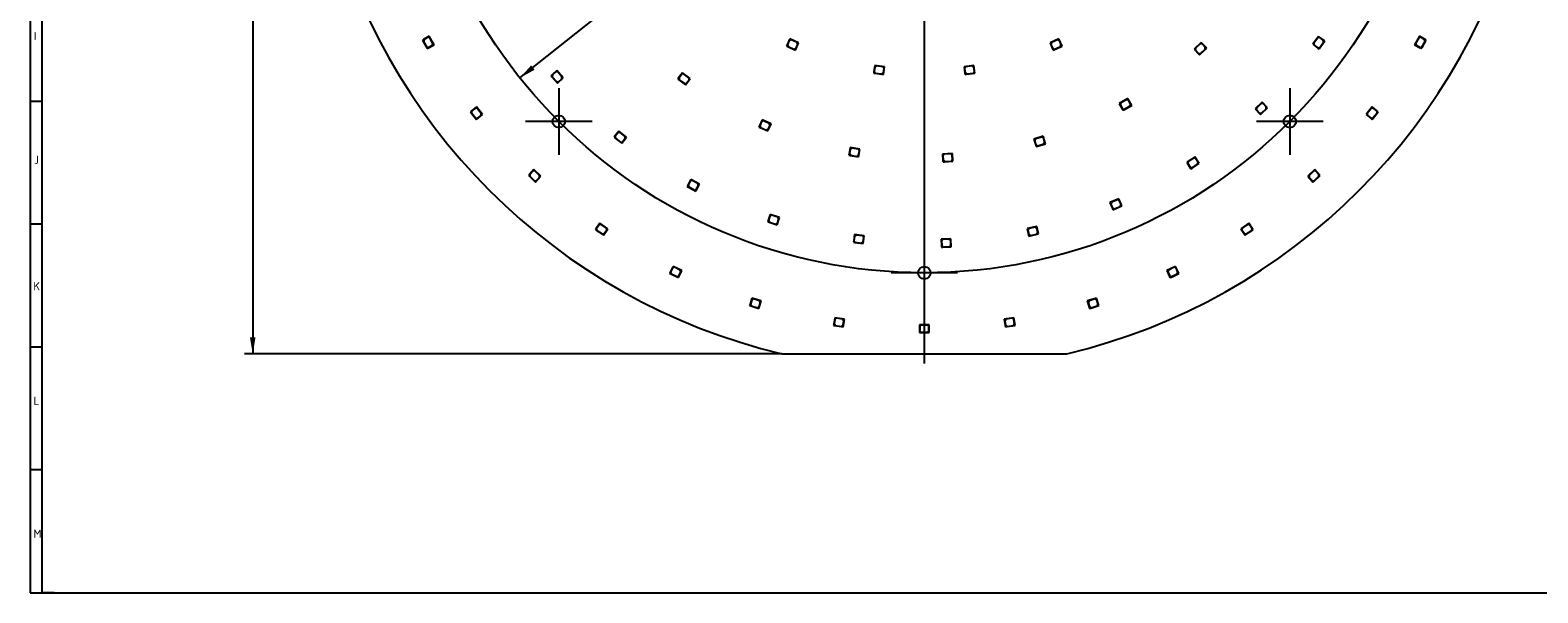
# Model space of a CAD drawing. Header units: millimetres. Extents: x 7 to 819, y 6 to 587.
# Tile 1 of 9: x 7 to 546, y 15 to 216. Entities that reach past the tile are written whole.
import ezdxf
from ezdxf.enums import TextEntityAlignment as Align
from ezdxf.lldxf.tags import DXFTag

# ---------------------------------------------------------------- set-up
doc = ezdxf.new("R2010")
doc.units = ezdxf.units.MM
doc.layers.add('Default', color=7, linetype='Continuous')
doc.layers.add('RDLED_440MM_5000', color=7, linetype='Continuous')
doc.styles.add('SEACAD_Arial', font='arial.ttf')
doc.styles.add('SEACAD_Solid_Edge_ANSI1_Symbols', font='semeca1.ttf')
tags = doc.linetypes.add('CENTER2', pattern=[28.575, 19.05, -3.175, 3.175, -3.175]).pattern_tags.tags
tags[10:11] = [DXFTag(74, 4), DXFTag(75, 0), DXFTag(340, '0'), DXFTag(46, 0.0), DXFTag(50, 0.0), DXFTag(44, 0.0), DXFTag(45, 0.0)]
tags[8:9] = [DXFTag(74, 4), DXFTag(75, 0), DXFTag(340, '0'), DXFTag(46, 0.0), DXFTag(50, 0.0), DXFTag(44, 0.0), DXFTag(45, 0.0)]
tags[6:7] = [DXFTag(74, 4), DXFTag(75, 0), DXFTag(340, '0'), DXFTag(46, 0.0), DXFTag(50, 0.0), DXFTag(44, 0.0), DXFTag(45, 0.0)]
tags[4:5] = [DXFTag(74, 4), DXFTag(75, 0), DXFTag(340, '0'), DXFTag(46, 0.0), DXFTag(50, 0.0), DXFTag(44, 0.0), DXFTag(45, 0.0)]
doc.dimstyles.new('ISO', dxfattribs={"dimtxt": 5.95, "dimasz": 5.95, "dimexe": 2.975, "dimexo": 0, "dimgap": 1.4875, "dimtad": 1, "dimdec": 1, "dimtxsty": 'SEACAD_Arial', "dimblk1": '_SE_FILLED', "dimblk2": '_SE_FILLED', "dimsah": 1, "dimcen": 2.975, "dimadec": 0, "dimazin": 0, "dimtfac": 0.5, "dimtdec": 3, "dimtmove": 0, "dimatfit": 3, "dimfxl": 1, "dimarcsym": 0})

# ---------------------------------------------------------------- blocks, each defined once
blk = doc.blocks.new('SEANNOT_GROUP')
at = {"layer": 'Default', "color": 7, "linetype": 'CENTER2'}
for p, q in [((326.72, 141.17), (326.72, 117.37)), ((338.62, 129.27), (314.82, 129.27))]:
    blk.add_line(p, q, dxfattribs=at)
blk = doc.blocks.new('SEANNOT_GROUP1')
at = {"layer": 'Default', "color": 7, "linetype": 'CENTER2'}
for p, q in [((195.9, 195.35), (195.9, 171.55)), ((207.8, 183.45), (184, 183.45))]:
    blk.add_line(p, q, dxfattribs=at)
blk = doc.blocks.new('SEANNOT_GROUP2')
at = {"layer": 'Default', "color": 7, "linetype": 'CENTER2'}
for p, q in [((457.53, 195.35), (457.53, 171.55)), ((469.43, 183.45), (445.63, 183.45))]:
    blk.add_line(p, q, dxfattribs=at)
blk = doc.blocks.new('SEANNOT_GROUP7')
at = {"layer": 'Default', "color": 7, "linetype": 'CENTER2'}
for p, q in [((195.9, 195.35), (195.9, 171.55)), ((207.8, 183.45), (184, 183.45))]:
    blk.add_line(p, q, dxfattribs=at)
blk = doc.blocks.new('SEANNOT_GROUP18')
at = {"layer": 'Default', "color": 7, "linetype": 'CENTER2'}
for p, q in [((457.53, 195.35), (457.53, 171.55)), ((469.43, 183.45), (445.63, 183.45))]:
    blk.add_line(p, q, dxfattribs=at)
blk = doc.blocks.new('SEANNOT_GROUP21')
at = {"layer": 'Default', "color": 7, "linetype": 'CENTER2'}
blk.add_line((326.72, 531.77), (326.72, 96.77), dxfattribs=at)
blk = doc.blocks.new('SE')
at = {"layer": 'RDLED_440MM_5000', "color": 7, "linetype": 'Continuous'}
for p, q in [((147.53, 212.83), (147.1, 212.58)), ((147.1, 212.58), (147.35, 212.15)), ((147.35, 212.15), (147.53, 212.83)), ((147.35, 212.15), (148.85, 209.55)), ((147.67, 212.8), (147.48, 212.11)), ((147.48, 212.11), (148.63, 210.12)), ((149.52, 213.98), (147.53, 212.83)), ((149.05, 213.6), (147.67, 212.8)), ((148.85, 209.55), (151.27, 210.95)), ((149.74, 213.41), (149.05, 213.6)), ((149.32, 209.94), (150.7, 210.74)), ((151.27, 210.95), (149.52, 213.98)), ((150.88, 211.42), (149.74, 213.41)), ((150.7, 210.74), (150.88, 211.42)), ((277.6, 210.93), (277.4, 210.48)), ((277.4, 210.48), (277.85, 210.27)), ((278.56, 213.02), (277.6, 210.93)), ((277.85, 210.27), (277.6, 210.93)), ((278.4, 212.44), (277.74, 210.98)), ((277.74, 210.98), (277.98, 210.32)), ((279.06, 212.68), (278.4, 212.44)), ((281.74, 211.57), (278.56, 213.02)), ((281.16, 211.73), (279.06, 212.68)), ((280.58, 209.02), (281.74, 211.57)), ((280.74, 209.61), (281.4, 211.07)), ((281.4, 211.07), (281.16, 211.73)), ((374.88, 213.02), (371.7, 211.57)), ((371.7, 211.57), (372.65, 209.48)), ((372.28, 211.73), (372.04, 211.07)), ((372.04, 211.07), (372.7, 209.61)), ((374.38, 212.68), (372.28, 211.73)), ((373.31, 209.23), (376.04, 210.48)), ((375.04, 212.44), (374.38, 212.68)), ((376.04, 210.48), (374.88, 213.02)), ((375.7, 210.98), (375.04, 212.44)), ((375.46, 210.32), (375.7, 210.98)), ((425.85, 211.74), (423.3, 209.34)), ((425.48, 211.26), (423.81, 209.68)), ((426.19, 211.24), (425.48, 211.26)), ((427.77, 209.71), (425.85, 211.74)), ((427.29, 210.08), (426.19, 211.24)), ((467.79, 213.94), (465.73, 211.11)), ((465.73, 211.11), (467.59, 209.75)), ((467.52, 213.39), (466.17, 211.53)), ((466.17, 211.53), (466.28, 210.83)), ((466.28, 210.83), (467.57, 209.89)), ((468.22, 213.5), (467.52, 213.39)), ((470.05, 212.29), (467.79, 213.94)), ((469.51, 212.56), (468.22, 213.5)), ((468.27, 210), (469.62, 211.86)), ((468.29, 209.86), (470.05, 212.29)), ((469.62, 211.86), (469.51, 212.56)), ((503.92, 213.98), (502.17, 210.95)), ((502.17, 210.95), (504.16, 209.8)), ((503.7, 213.41), (502.55, 211.42)), ((502.55, 211.42), (502.74, 210.74)), ((502.74, 210.74), (504.12, 209.94)), ((504.39, 213.6), (503.7, 213.41)), ((506.34, 212.58), (503.92, 213.98)), ((505.77, 212.8), (504.39, 213.6)), ((504.81, 210.12), (505.96, 212.11)), ((504.84, 209.98), (506.34, 212.58)), ((505.96, 212.11), (505.77, 212.8)), ((148.63, 210.12), (149.32, 209.94)), ((277.85, 210.27), (280.58, 209.02)), ((277.98, 210.32), (280.08, 209.36)), ((280.08, 209.36), (280.74, 209.61)), ((372.65, 209.48), (372.86, 209.02)), ((373.31, 209.23), (372.65, 209.48)), ((372.7, 209.61), (373.36, 209.36)), ((372.86, 209.02), (373.31, 209.23)), ((373.36, 209.36), (375.46, 210.32)), ((423.3, 209.34), (424.88, 207.67)), ((423.81, 209.68), (423.79, 208.97)), ((423.79, 208.97), (424.89, 207.81)), ((424.88, 207.67), (425.23, 207.31)), ((425.59, 207.65), (424.88, 207.67)), ((424.89, 207.81), (425.59, 207.79)), ((425.23, 207.31), (425.59, 207.65)), ((425.59, 207.65), (427.77, 209.71)), ((425.59, 207.79), (427.27, 209.37)), ((427.27, 209.37), (427.29, 210.08)), ((467.57, 209.89), (468.27, 210)), ((468.29, 209.86), (467.59, 209.75)), ((467.59, 209.75), (468, 209.46)), ((468, 209.46), (468.29, 209.86)), ((504.12, 209.94), (504.81, 210.12)), ((504.84, 209.98), (504.16, 209.8)), ((504.16, 209.8), (504.59, 209.55)), ((504.59, 209.55), (504.84, 209.98)), ((193.48, 200.18), (193.1, 199.85)), ((193.1, 199.85), (193.43, 199.48)), ((193.43, 199.48), (193.48, 200.18)), ((195.21, 201.7), (193.48, 200.18)), ((193.62, 200.17), (193.57, 199.47)), ((194.83, 201.23), (193.62, 200.17)), ((195.53, 201.18), (194.83, 201.23)), ((197.51, 199.06), (195.21, 201.7)), ((197.04, 199.45), (195.53, 201.18)), ((240.16, 200.93), (238.79, 199.08)), ((239.88, 200.39), (238.93, 199.1)), ((240.58, 200.49), (239.88, 200.39)), ((242.97, 198.84), (240.16, 200.93)), ((242.43, 199.12), (240.58, 200.49)), ((308.71, 201.28), (308.64, 200.78)), ((308.64, 200.78), (309.13, 200.71)), ((309.03, 203.56), (308.71, 201.28)), ((309.13, 200.71), (308.71, 201.28)), ((309.05, 202.95), (308.82, 201.36)), ((308.82, 201.36), (309.24, 200.8)), ((312.5, 203.06), (309.03, 203.56)), ((309.61, 203.37), (309.05, 202.95)), ((309.13, 200.71), (312.1, 200.29)), ((309.24, 200.8), (311.52, 200.47)), ((311.89, 203.04), (309.61, 203.37)), ((311.52, 200.47), (312.09, 200.89)), ((312.31, 202.48), (311.89, 203.04)), ((312.09, 200.89), (312.31, 202.48)), ((312.1, 200.29), (312.5, 203.06)), ((344.41, 203.56), (340.94, 203.06)), ((340.94, 203.06), (341.27, 200.78)), ((341.55, 203.04), (341.13, 202.48)), ((341.13, 202.48), (341.35, 200.9)), ((341.27, 200.78), (341.34, 200.29)), ((341.83, 200.36), (341.27, 200.78)), ((341.34, 200.29), (341.83, 200.36)), ((341.35, 200.9), (341.92, 200.47)), ((343.83, 203.37), (341.55, 203.04)), ((341.83, 200.36), (344.8, 200.79)), ((341.92, 200.47), (344.2, 200.8)), ((344.39, 202.95), (343.83, 203.37)), ((344.2, 200.8), (344.62, 201.36)), ((344.62, 201.36), (344.39, 202.95)), ((344.8, 200.79), (344.41, 203.56)), ((193.43, 199.48), (195.41, 197.22)), ((193.57, 199.47), (195.09, 197.73)), ((195.09, 197.73), (195.79, 197.69)), ((195.41, 197.22), (197.51, 199.06)), ((195.79, 197.69), (197, 198.74)), ((197, 198.74), (197.04, 199.45)), ((238.79, 199.08), (238.49, 198.68)), ((238.49, 198.68), (238.89, 198.38)), ((238.89, 198.38), (238.79, 199.08)), ((238.89, 198.38), (241.3, 196.59)), ((238.93, 199.1), (239.03, 198.4)), ((239.03, 198.4), (240.87, 197.03)), ((240.87, 197.03), (241.57, 197.13)), ((241.3, 196.59), (242.97, 198.84)), ((241.57, 197.13), (242.53, 198.42)), ((242.53, 198.42), (242.43, 199.12)), ((399.53, 191.65), (396.5, 189.9)), ((396.5, 189.9), (397.65, 187.9)), ((397.07, 190.11), (396.89, 189.43)), ((396.89, 189.43), (397.69, 188.04)), ((399.07, 191.26), (397.07, 190.11)), ((398.34, 187.72), (400.93, 189.22)), ((398.37, 187.86), (400.37, 189.01)), ((399.75, 191.08), (399.07, 191.26)), ((400.93, 189.22), (399.53, 191.65)), ((400.55, 189.69), (399.75, 191.08)), ((400.37, 189.01), (400.55, 189.69)), ((447.61, 190.36), (445.08, 187.94)), ((447.24, 189.87), (445.58, 188.28)), ((447.95, 189.86), (447.24, 189.87)), ((449.54, 188.34), (447.61, 190.36)), ((449.06, 188.7), (447.95, 189.86)), ((164.65, 187.26), (164.26, 186.95)), ((164.26, 186.95), (164.57, 186.56)), ((164.57, 186.56), (164.65, 187.26)), ((164.57, 186.56), (166.44, 184.21)), ((166.45, 188.69), (164.65, 187.26)), ((164.79, 187.24), (164.71, 186.54)), ((164.71, 186.54), (166.14, 184.74)), ((166.04, 188.24), (164.79, 187.24)), ((166.74, 188.16), (166.04, 188.24)), ((166.14, 184.74), (166.85, 184.66)), ((166.44, 184.21), (168.63, 185.96)), ((168.63, 185.96), (166.45, 188.69)), ((168.18, 186.36), (166.74, 188.16)), ((166.85, 184.66), (168.1, 185.66)), ((168.1, 185.66), (168.18, 186.36)), ((268.63, 184.02), (267.72, 181.91)), ((269.14, 183.69), (268.49, 183.43)), ((271.85, 182.64), (268.63, 184.02)), ((271.25, 182.78), (269.14, 183.69)), ((397.65, 187.9), (397.9, 187.47)), ((398.34, 187.72), (397.65, 187.9)), ((397.69, 188.04), (398.37, 187.86)), ((397.9, 187.47), (398.34, 187.72)), ((445.08, 187.94), (446.67, 186.28)), ((445.58, 188.28), (445.56, 187.58)), ((445.56, 187.58), (446.67, 186.42)), ((446.67, 186.42), (447.38, 186.4)), ((446.67, 186.28), (447.01, 185.92)), ((447.37, 186.26), (446.67, 186.28)), ((447.01, 185.92), (447.37, 186.26)), ((447.37, 186.26), (449.54, 188.34)), ((447.38, 186.4), (449.04, 187.99)), ((449.04, 187.99), (449.06, 188.7)), ((486.99, 188.69), (484.81, 185.96)), ((484.81, 185.96), (486.61, 184.52)), ((486.7, 188.16), (485.26, 186.36)), ((485.26, 186.36), (485.34, 185.66)), ((485.34, 185.66), (486.59, 184.66)), ((486.59, 184.66), (487.29, 184.74)), ((487.31, 184.6), (486.61, 184.52)), ((486.61, 184.52), (487, 184.21)), ((487.4, 188.24), (486.7, 188.16)), ((489.18, 186.95), (486.99, 188.69)), ((487, 184.21), (487.31, 184.6)), ((487.29, 184.74), (488.73, 186.54)), ((487.31, 184.6), (489.18, 186.95)), ((488.65, 187.24), (487.4, 188.24)), ((488.73, 186.54), (488.65, 187.24)), ((215.99, 178.22), (215.68, 177.83)), ((217.43, 180.02), (215.99, 178.22)), ((216.07, 177.52), (215.99, 178.22)), ((217.13, 179.49), (216.13, 178.24)), ((216.13, 178.24), (216.21, 177.54)), ((217.83, 179.57), (217.13, 179.49)), ((220.16, 177.84), (217.43, 180.02)), ((219.63, 178.14), (217.83, 179.57)), ((219.71, 177.43), (219.63, 178.14)), ((267.72, 181.91), (267.52, 181.45)), ((267.52, 181.45), (267.98, 181.25)), ((267.98, 181.25), (267.72, 181.91)), ((268.49, 183.43), (267.85, 181.96)), ((267.85, 181.96), (268.11, 181.31)), ((267.98, 181.25), (270.74, 180.06)), ((268.11, 181.31), (270.23, 180.39)), ((270.23, 180.39), (270.88, 180.66)), ((270.74, 180.06), (271.85, 182.64)), ((270.88, 180.66), (271.52, 182.12)), ((271.52, 182.12), (271.25, 182.78)), ((369.29, 178.16), (365.94, 177.16)), ((370.1, 175.48), (369.29, 178.16)), ((215.68, 177.83), (216.07, 177.52)), ((216.07, 177.52), (218.42, 175.65)), ((216.21, 177.54), (218.01, 176.1)), ((218.01, 176.1), (218.71, 176.18)), ((218.42, 175.65), (220.16, 177.84)), ((218.71, 176.18), (219.71, 177.43)), ((300.23, 174.14), (299.83, 171.87)), ((300.23, 173.53), (299.95, 171.95)), ((303.68, 173.53), (300.23, 174.14)), ((300.81, 173.93), (300.23, 173.53)), ((303.07, 173.53), (300.81, 173.93)), ((303.48, 172.96), (303.07, 173.53)), ((303.19, 170.77), (303.68, 173.53)), ((303.2, 171.38), (303.48, 172.96)), ((365.94, 177.16), (366.6, 174.95)), ((366.54, 177.23), (366.21, 176.61)), ((366.21, 176.61), (366.67, 175.08)), ((368.75, 177.89), (366.54, 177.23)), ((366.6, 174.95), (366.74, 174.47)), ((367.22, 174.62), (366.6, 174.95)), ((366.67, 175.08), (367.29, 174.74)), ((366.74, 174.47), (367.22, 174.62)), ((367.22, 174.62), (370.1, 175.48)), ((367.29, 174.74), (369.49, 175.4)), ((369.37, 177.56), (368.75, 177.89)), ((369.83, 176.02), (369.37, 177.56)), ((369.49, 175.4), (369.83, 176.02)), ((299.83, 171.87), (299.75, 171.38)), ((299.75, 171.38), (300.24, 171.29)), ((300.24, 171.29), (299.83, 171.87)), ((299.95, 171.95), (300.36, 171.37)), ((300.24, 171.29), (303.19, 170.77)), ((300.36, 171.37), (302.62, 170.97)), ((302.62, 170.97), (303.2, 171.38)), ((336.76, 172.01), (333.26, 171.81)), ((333.26, 171.81), (333.4, 169.51)), ((333.87, 171.74), (333.4, 171.21)), ((333.4, 171.21), (333.49, 169.62)), ((333.4, 169.51), (333.43, 169.01)), ((333.93, 169.04), (333.4, 169.51)), ((333.43, 169.01), (333.93, 169.04)), ((333.49, 169.62), (334.02, 169.15)), ((336.16, 171.87), (333.87, 171.74)), ((333.93, 169.04), (336.92, 169.21)), ((334.02, 169.15), (336.32, 169.28)), ((336.69, 171.4), (336.16, 171.87)), ((336.32, 169.28), (336.79, 169.81)), ((336.79, 169.81), (336.69, 171.4)), ((336.92, 169.21), (336.76, 172.01)), ((423.54, 170.77), (420.62, 168.84)), ((420.62, 168.84), (421.89, 166.92)), ((421.17, 169.08), (421.03, 168.39)), ((421.03, 168.39), (421.91, 167.06)), ((423.09, 170.35), (421.17, 169.08)), ((422.58, 166.78), (425.08, 168.43)), ((422.61, 166.92), (424.53, 168.18)), ((423.79, 170.21), (423.09, 170.35)), ((425.08, 168.43), (423.54, 170.77)), ((424.67, 168.87), (423.79, 170.21)), ((424.53, 168.18), (424.67, 168.87)), ((185.39, 164.52), (185.05, 164.16)), ((185.05, 164.16), (185.42, 163.82)), ((186.95, 166.21), (185.39, 164.52)), ((185.42, 163.82), (185.39, 164.52)), ((185.42, 163.82), (187.61, 161.77)), ((186.62, 165.7), (185.53, 164.53)), ((185.53, 164.53), (185.56, 163.82)), ((185.56, 163.82), (187.24, 162.26)), ((187.33, 165.73), (186.62, 165.7)), ((189.52, 163.83), (186.95, 166.21)), ((187.24, 162.26), (187.95, 162.28)), ((189.01, 164.16), (187.33, 165.73)), ((187.61, 161.77), (189.52, 163.83)), ((187.95, 162.28), (189.04, 163.46)), ((189.04, 163.46), (189.01, 164.16)), ((243.15, 162.66), (242.06, 160.64)), ((242.96, 162.09), (242.2, 160.68)), ((243.63, 162.29), (242.96, 162.09)), ((246.23, 161.01), (243.15, 162.66)), ((245.66, 161.2), (243.63, 162.29)), ((421.89, 166.92), (422.16, 166.5)), ((422.58, 166.78), (421.89, 166.92)), ((421.91, 167.06), (422.61, 166.92)), ((422.16, 166.5), (422.58, 166.78)), ((466.49, 166.21), (463.92, 163.83)), ((463.92, 163.83), (465.48, 162.14)), ((464.43, 164.16), (464.4, 163.46)), ((464.4, 163.46), (465.49, 162.28)), ((466.11, 165.73), (464.43, 164.16)), ((465.48, 162.14), (465.82, 161.77)), ((466.19, 162.11), (465.48, 162.14)), ((465.49, 162.28), (466.2, 162.26)), ((465.82, 161.77), (466.19, 162.11)), ((466.82, 165.7), (466.11, 165.73)), ((466.19, 162.11), (468.39, 164.16)), ((466.2, 162.26), (467.88, 163.82)), ((468.39, 164.16), (466.49, 166.21)), ((467.91, 164.53), (466.82, 165.7)), ((467.88, 163.82), (467.91, 164.53)), ((242.06, 160.64), (241.82, 160.2)), ((241.82, 160.2), (242.27, 159.96)), ((242.27, 159.96), (242.06, 160.64)), ((242.2, 160.68), (242.4, 160)), ((242.27, 159.96), (244.91, 158.54)), ((242.4, 160), (244.43, 158.91)), ((244.43, 158.91), (245.1, 159.12)), ((244.91, 158.54), (246.23, 161.01)), ((245.1, 159.12), (245.86, 160.53)), ((245.86, 160.53), (245.66, 161.2)), ((396.36, 155.78), (393.14, 154.41)), ((393.14, 154.41), (394.05, 152.29)), ((393.73, 154.55), (393.47, 153.9)), ((393.47, 153.9), (394.1, 152.42)), ((395.85, 155.46), (393.73, 154.55)), ((394.05, 152.29), (394.24, 151.83)), ((394.7, 152.03), (394.05, 152.29)), ((394.1, 152.42), (394.76, 152.16)), ((394.24, 151.83), (394.7, 152.03)), ((394.7, 152.03), (397.46, 153.21)), ((394.76, 152.16), (396.87, 153.07)), ((396.51, 155.19), (395.85, 155.46)), ((397.46, 153.21), (396.36, 155.78)), ((397.13, 153.72), (396.51, 155.19)), ((396.87, 153.07), (397.13, 153.72)), ((210.58, 147.03), (209.29, 145.13)), ((210.33, 146.48), (209.42, 145.16)), ((211.02, 146.61), (210.33, 146.48)), ((213.47, 145.06), (210.58, 147.03)), ((212.92, 145.31), (211.02, 146.61)), ((270.85, 147.99), (270.7, 147.52)), ((270.7, 147.52), (271.17, 147.36)), ((271.56, 150.18), (270.85, 147.99)), ((271.17, 147.36), (270.85, 147.99)), ((271.47, 149.58), (270.98, 148.06)), ((270.98, 148.06), (271.3, 147.43)), ((271.17, 147.36), (274.03, 146.43)), ((271.3, 147.43), (273.49, 146.72)), ((272.1, 149.9), (271.47, 149.58)), ((274.89, 149.1), (271.56, 150.18)), ((274.29, 149.19), (272.1, 149.9)), ((273.49, 146.72), (274.12, 147.04)), ((274.03, 146.43), (274.89, 149.1)), ((274.12, 147.04), (274.61, 148.56)), ((274.61, 148.56), (274.29, 149.19)), ((366.94, 145.9), (363.53, 145.12)), ((367.57, 143.17), (366.94, 145.9)), ((442.86, 147.03), (439.97, 145.06)), ((442.42, 146.61), (440.52, 145.31)), ((443.11, 146.48), (442.42, 146.61)), ((444.44, 144.72), (442.86, 147.03)), ((444.01, 145.16), (443.11, 146.48)), ((209.29, 145.13), (209, 144.72)), ((209, 144.72), (209.42, 144.44)), ((209.42, 144.44), (209.29, 145.13)), ((209.42, 145.16), (209.56, 144.46)), ((209.42, 144.44), (211.9, 142.75)), ((209.56, 144.46), (211.46, 143.17)), ((211.46, 143.17), (212.15, 143.3)), ((211.9, 142.75), (213.47, 145.06)), ((212.15, 143.3), (213.05, 144.62)), ((213.05, 144.62), (212.92, 145.31)), ((301.44, 140.69), (301.37, 140.19)), ((301.75, 142.97), (301.44, 140.69)), ((301.87, 140.13), (301.44, 140.69)), ((301.77, 142.36), (301.55, 140.77)), ((301.55, 140.77), (301.98, 140.21)), ((305.22, 142.5), (301.75, 142.97)), ((302.33, 142.79), (301.77, 142.36)), ((304.61, 142.48), (302.33, 142.79)), ((304.26, 139.9), (304.82, 140.33)), ((305.04, 141.92), (304.61, 142.48)), ((304.82, 140.33), (305.04, 141.92)), ((304.84, 139.72), (305.22, 142.5)), ((336.23, 141.42), (332.74, 141.26)), ((332.74, 141.26), (332.84, 138.96)), ((333.34, 141.19), (332.86, 140.67)), ((332.86, 140.67), (332.94, 139.07)), ((335.64, 141.29), (333.34, 141.19)), ((336.16, 140.82), (335.64, 141.29)), ((336.23, 139.22), (336.16, 140.82)), ((336.36, 138.62), (336.23, 141.42)), ((363.53, 145.12), (364.04, 142.87)), ((364.14, 145.15), (363.76, 144.55)), ((363.76, 144.55), (364.12, 142.99)), ((364.04, 142.87), (364.15, 142.39)), ((364.64, 142.5), (364.04, 142.87)), ((364.12, 142.99), (364.72, 142.62)), ((366.38, 145.66), (364.14, 145.15)), ((364.15, 142.39), (364.64, 142.5)), ((364.64, 142.5), (367.57, 143.17)), ((364.72, 142.62), (366.96, 143.13)), ((366.98, 145.29), (366.38, 145.66)), ((366.96, 143.13), (367.34, 143.73)), ((367.34, 143.73), (366.98, 145.29)), ((439.97, 145.06), (441.26, 143.16)), ((440.52, 145.31), (440.39, 144.62)), ((440.39, 144.62), (441.29, 143.3)), ((441.26, 143.16), (441.54, 142.75)), ((441.96, 143.03), (441.26, 143.16)), ((441.29, 143.3), (441.98, 143.17)), ((441.54, 142.75), (441.96, 143.03)), ((441.96, 143.03), (444.44, 144.72)), ((441.98, 143.17), (443.88, 144.46)), ((443.88, 144.46), (444.01, 145.16)), ((301.37, 140.19), (301.87, 140.13)), ((301.87, 140.13), (304.84, 139.72)), ((301.98, 140.21), (304.26, 139.9)), ((332.84, 138.96), (332.86, 138.47)), ((333.36, 138.49), (332.84, 138.96)), ((332.86, 138.47), (333.36, 138.49)), ((332.94, 139.07), (333.46, 138.59)), ((333.36, 138.49), (336.36, 138.62)), ((333.46, 138.59), (335.76, 138.7)), ((335.76, 138.7), (336.23, 139.22)), ((235.81, 129.52), (235.59, 129.07)), ((236.8, 131.59), (235.81, 129.52)), ((236.04, 128.85), (235.81, 129.52)), ((236.63, 131), (235.94, 129.56)), ((235.94, 129.56), (236.17, 128.9)), ((237.3, 131.24), (236.63, 131)), ((239.96, 130.07), (236.8, 131.59)), ((239.37, 130.24), (237.3, 131.24)), ((238.74, 127.55), (239.96, 130.07)), ((238.91, 128.13), (239.61, 129.57)), ((239.61, 129.57), (239.37, 130.24)), ((416.64, 131.59), (413.48, 130.07)), ((413.48, 130.07), (414.48, 128)), ((414.07, 130.24), (413.83, 129.57)), ((413.83, 129.57), (414.53, 128.13)), ((416.14, 131.24), (414.07, 130.24)), ((416.81, 131), (416.14, 131.24)), ((417.85, 129.07), (416.64, 131.59)), ((417.5, 129.56), (416.81, 131)), ((417.27, 128.9), (417.5, 129.56)), ((235.59, 129.07), (236.04, 128.85)), ((236.04, 128.85), (238.74, 127.55)), ((236.17, 128.9), (238.25, 127.9)), ((238.25, 127.9), (238.91, 128.13)), ((414.48, 128), (414.7, 127.55)), ((415.15, 127.76), (414.48, 128)), ((414.53, 128.13), (415.19, 127.9)), ((414.7, 127.55), (415.15, 127.76)), ((415.15, 127.76), (417.85, 129.07)), ((415.19, 127.9), (417.27, 128.9)), ((265.03, 120.23), (264.36, 118.03)), ((264.95, 119.62), (264.48, 118.1)), ((265.58, 119.96), (264.95, 119.62)), ((268.38, 119.2), (265.03, 120.23)), ((267.78, 119.28), (265.58, 119.96)), ((267.55, 116.52), (268.38, 119.2)), ((268.11, 118.65), (267.78, 119.28)), ((388.4, 120.23), (385.06, 119.2)), ((385.06, 119.2), (385.74, 117)), ((385.66, 119.28), (385.33, 118.65)), ((387.86, 119.96), (385.66, 119.28)), ((388.49, 119.62), (387.86, 119.96)), ((389.23, 117.55), (388.4, 120.23)), ((388.96, 118.1), (388.49, 119.62)), ((264.36, 118.03), (264.21, 117.55)), ((264.21, 117.55), (264.69, 117.4)), ((264.69, 117.4), (264.36, 118.03)), ((264.48, 118.1), (264.81, 117.47)), ((264.69, 117.4), (267.55, 116.52)), ((264.81, 117.47), (267.01, 116.79)), ((267.01, 116.79), (267.64, 117.12)), ((267.64, 117.12), (268.11, 118.65)), ((385.33, 118.65), (385.8, 117.12)), ((385.74, 117), (385.89, 116.52)), ((386.36, 116.67), (385.74, 117)), ((385.8, 117.12), (386.43, 116.79)), ((385.89, 116.52), (386.36, 116.67)), ((386.36, 116.67), (389.23, 117.55)), ((386.43, 116.79), (388.63, 117.47)), ((388.63, 117.47), (388.96, 118.1)), ((294.3, 110.93), (294.23, 110.43)), ((294.23, 110.43), (294.72, 110.36)), ((294.64, 113.2), (294.3, 110.93)), ((294.72, 110.36), (294.3, 110.93)), ((294.65, 112.59), (294.41, 111.01)), ((294.41, 111.01), (294.83, 110.44)), ((298.1, 112.68), (294.64, 113.2)), ((295.22, 113.01), (294.65, 112.59)), ((294.72, 110.36), (297.69, 109.91)), ((294.83, 110.44), (297.11, 110.1)), ((297.5, 112.67), (295.22, 113.01)), ((297.11, 110.1), (297.68, 110.52)), ((297.92, 112.1), (297.5, 112.67)), ((297.68, 110.52), (297.92, 112.1)), ((297.69, 109.91), (298.1, 112.68)), ((328.47, 110.67), (324.97, 110.67)), ((324.97, 110.67), (324.97, 108.37)), ((324.97, 108.37), (324.97, 107.87)), ((325.47, 107.87), (324.97, 108.37)), ((325.57, 110.57), (325.07, 110.07)), ((325.07, 110.07), (325.07, 108.47)), ((325.07, 108.47), (325.57, 107.97)), ((327.87, 110.57), (325.57, 110.57)), ((325.57, 107.97), (327.87, 107.97)), ((328.37, 110.07), (327.87, 110.57)), ((327.87, 107.97), (328.37, 108.47)), ((328.37, 108.47), (328.37, 110.07)), ((328.47, 107.87), (328.47, 110.67)), ((358.8, 113.2), (355.33, 112.68)), ((355.33, 112.68), (355.68, 110.41)), ((355.94, 112.67), (355.52, 112.1)), ((355.52, 112.1), (355.76, 110.52)), ((355.68, 110.41), (355.75, 109.91)), ((356.25, 109.99), (355.68, 110.41)), ((355.75, 109.91), (356.25, 109.99)), ((355.76, 110.52), (356.33, 110.1)), ((358.22, 113.01), (355.94, 112.67)), ((356.25, 109.99), (359.21, 110.43)), ((356.33, 110.1), (358.6, 110.44)), ((358.79, 112.59), (358.22, 113.01)), ((358.6, 110.44), (359.02, 111.01)), ((359.02, 111.01), (358.79, 112.59)), ((359.21, 110.43), (358.8, 113.2)), ((324.97, 107.87), (325.47, 107.87)), ((325.47, 107.87), (328.47, 107.87)), ((275.69, 100.27), (377.75, 100.27))]:
    blk.add_line(p, q, dxfattribs=at)
for centre in [(195.9, 183.45), (457.53, 183.45), (326.72, 129.27)]:
    blk.add_circle(centre, 2.25, dxfattribs=at)
for start, end in [(193.4119, 256.5881), (283.4119, 346.5881)]:
    blk.add_arc((326.72, 314.27), 220, start, end, dxfattribs=at)
blk = doc.blocks.new('DMBLK4')
at = {"layer": 'Default', "linetype": 'Continuous'}
for points in [[(85.37, 522.32), (87.36, 522.32), (86.36, 528.27)], [(85.37, 106.22), (86.36, 100.27), (87.36, 106.22)]]:
    blk.add_hatch(color=7, dxfattribs=at).paths.add_polyline_path(points)
at = {"layer": 'Default', "color": 7, "linetype": 'Continuous'}
for p, q in [((275.69, 528.27), (83.39, 528.27)), ((86.36, 528.27), (86.36, 100.27)), ((275.69, 100.27), (83.39, 100.27))]:
    blk.add_line(p, q, dxfattribs=at)
at = {"layer": 'Default', "color": 7, "linetype": 'Continuous', "style": 'SEACAD_Arial'}
blk.add_text('428', height=5.95, rotation=90, dxfattribs=at).set_placement((78.93, 307.28), align=Align.TOP_LEFT)
blk = doc.blocks.new('_SE_FILLED')
at = {"color": 0}
blk.add_line((0, 0), (-1, 0), dxfattribs=at)
blk.add_solid([(0, 0), (-1, -0.1665), (-1, 0.1665), (0, 0)], dxfattribs=at)
blk = doc.blocks.new('DMBLK5')
at = {"layer": 'Default', "linetype": 'Continuous'}
for points in [[(466.19, 426.55), (467.43, 425), (471.47, 429.48)], [(186.01, 203.54), (181.97, 199.05), (187.25, 201.98)]]:
    blk.add_hatch(color=7, dxfattribs=at).paths.add_polyline_path(points)
at = {"layer": 'Default', "color": 7, "linetype": 'Continuous'}
blk.add_line((181.97, 199.05), (471.47, 429.48), dxfattribs=at)
for s, style, p in [('370', 'SEACAD_Arial', (434.58, 409.63)), ('O', 'SEACAD_Solid_Edge_ANSI1_Symbols', (426.6, 403.28))]:
    blk.add_text(s, height=5.95, rotation=38.5183, dxfattribs=dict(at, style=style)).set_placement(p, align=Align.TOP_LEFT)

msp = doc.modelspace()

# ---------------------------------------------------------------- linework, layer by layer
at = {"layer": 'Default', "color": 7, "linetype": 'Continuous'}
for p, q in [((6.708, 586.67), (6.708, 14.67)), ((10.978, 14.67), (10.978, 278.67)), ((10.978, 190.67), (6.708, 190.67)), ((10.978, 146.67), (6.708, 146.67)), ((10.978, 102.67), (6.708, 102.67)), ((10.978, 58.67), (6.708, 58.67)), ((6.708, 14.67), (819.1, 14.67)), ((15.329, 14.67), (10.978, 14.67))]:
    msp.add_line(p, q, dxfattribs=at)
at = {"layer": 'Default', "color": 7, "linetype": 'CENTER2'}
msp.add_circle((326.72, 314.266), 185, dxfattribs=at)

# ---------------------------------------------------------------- block references
at = {"layer": 'Default'}
for name in ['SEANNOT_GROUP21', 'SE', 'SEANNOT_GROUP1', 'SEANNOT_GROUP7', 'SEANNOT_GROUP2', 'SEANNOT_GROUP18', 'SEANNOT_GROUP']:
    msp.add_blockref(name, (0, 0), dxfattribs=at)

# ---------------------------------------------------------------- texts
at = {"layer": 'Default', "char_height": 3, "attachment_point": 1}
for s, insert, width in [('{\\fSolid Edge ISO|b1||i0||c0|p34;\\C7;\\H3.;\\W1.;I}', (8.012, 215.568), 1.63637), ('{\\fSolid Edge ISO|b1||i0||c0|p34;\\C7;\\H3.;\\W1.;J}', (8.082, 171.236), 1.56819), ('{\\fSolid Edge ISO|b1||i0||c0|p34;\\C7;\\H3.;\\W1.;K}', (7.872, 125.985), 1.84092), ('{\\fSolid Edge ISO|b1||i0||c0|p34;\\C7;\\H3.;\\W1.;L}', (7.942, 84.938), 1.84092), ('{\\fSolid Edge ISO|b1||i0||c0|p34;\\C7;\\H3.;\\W1.;M}', (7.937, 37.364), 2.25001)]:
    msp.add_mtext(s, dxfattribs=dict(at, insert=insert, width=width))

# ---------------------------------------------------------------- dimensions: what is measured, and where the dimension line sits
at = {"layer": 'Default', "color": 7, "linetype": 'Continuous'}
dim = msp.add_linear_dim(base=(86.364, 528.266), p1=(275.691, 528.266), p2=(275.691, 100.266), angle=270, text='\\A1;<>', dimstyle='ISO', override={"dimdec": 2}, dxfattribs=at)
dim.commit()
dim.dimension.update_dxf_attribs({"geometry": 'DMBLK4', "text_midpoint": (86.364, 314.266), "dimtype": 161})
dim = msp.add_diameter_dim_2p(p1=(181.974, 199.055), p2=(471.465, 429.478), text='\\A1;<>', dimstyle='ISO', override={"dimdec": 2, "dimtmove": 1, "dimtolj": 1}, dxfattribs=at)
dim.commit()
dim.dimension.update_dxf_attribs({"geometry": 'DMBLK5', "text_midpoint": (440.689, 404.981), "dimtype": 163})

doc.saveas('drawing.dxf')
